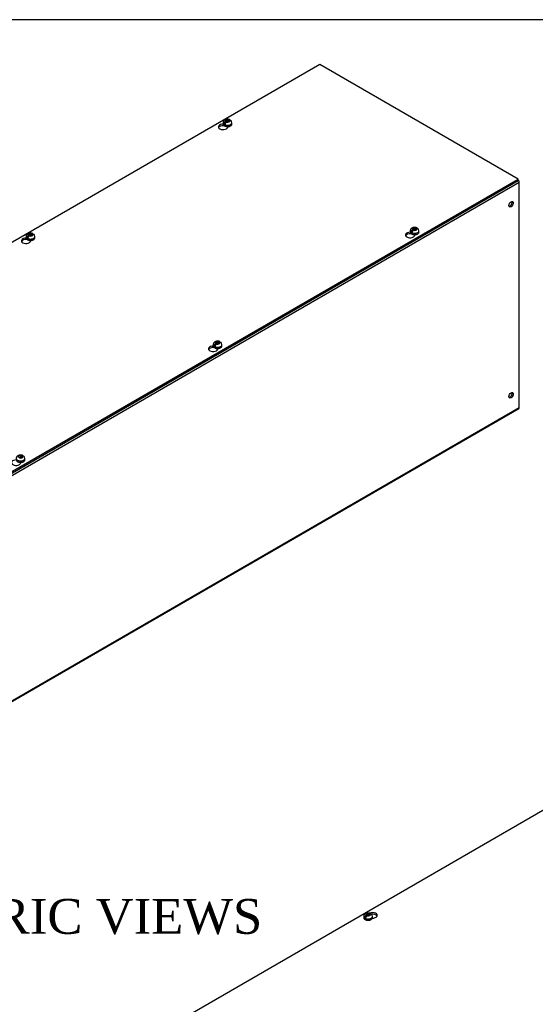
# Model space of a CAD drawing. Header units: inches. Extents: x 1 to 240, y -1 to 159.
# Tile 6 of 7: x 193 to 215, y 117 to 159. Entities that reach past the tile are written whole.
import ezdxf
from ezdxf.enums import TextEntityAlignment as Align

# ---------------------------------------------------------------- set-up
doc = ezdxf.new("R2010")
doc.units = ezdxf.units.IN
doc.header["$MEASUREMENT"] = 0
for name, color, linetype in [('COM56311-3', 7, 'Continuous'), ('COM56359-3', 7, 'Continuous'), ('Default', 7, 'Continuous'), ('SCS19515', 7, 'Continuous')]:
    doc.layers.add(name, color=color, linetype=linetype)
doc.styles.add('SEACAD_Times_New_Roman', font='times.ttf')

# ---------------------------------------------------------------- blocks, each defined once
blk = doc.blocks.new('SE5')
at = {"layer": 'COM56311-3', "color": 7, "linetype": 'Continuous'}
for p, q in [((214.345, 152.194), (180.404, 132.598)), ((214.345, 142.514), (214.345, 152.194)), ((180.382, 122.868), (214.323, 142.464)), ((180.404, 122.918), (214.345, 142.514))]:
    blk.add_line(p, q, dxfattribs=at)
for centre, major_axis, start_param, end_param in [((214.269, 152.238), (0.054, -0.0935), 0.785398, 1.92132), ((213.941, 151.291), (0.066, 0.115), 3.534412, 5.890366), ((213.941, 143.067), (0.066, 0.115), 3.534412, 5.890366), ((214.269, 142.558), (-0.054, 0.0935), 3.141593, 3.926991)]:
    blk.add_ellipse(centre, major_axis=major_axis, ratio=0.57735, start_param=start_param, end_param=end_param, dxfattribs=at)
for centre in [(213.992, 151.262), (213.992, 143.038)]:
    blk.add_ellipse(centre, major_axis=(0.066, 0.115), ratio=0.57735, dxfattribs=at)
at = {"layer": 'COM56359-3', "color": 7, "linetype": 'Continuous'}
for p, q in [((205.758, 157.278), (171.861, 137.708)), ((214.301, 152.346), (205.758, 157.278)), ((201.613, 154.643), (201.613, 154.669)), ((201.613, 154.643), (201.628, 154.651)), ((201.79, 154.576), (201.79, 154.604)), ((180.404, 132.775), (214.301, 152.346)), ((180.404, 132.712), (214.301, 152.282)), ((214.301, 152.282), (214.301, 152.346)), ((209.67, 149.991), (209.67, 150.018)), ((193.128, 149.744), (193.128, 149.77)), ((193.128, 149.744), (193.143, 149.753)), ((193.305, 149.677), (193.305, 149.705)), ((209.67, 149.991), (209.685, 150)), ((209.847, 149.924), (209.847, 149.953)), ((201.185, 145.092), (201.185, 145.119)), ((201.185, 145.092), (201.2, 145.101)), ((201.361, 145.025), (201.361, 145.054)), ((192.876, 140.126), (192.876, 140.155))]:
    blk.add_line(p, q, dxfattribs=at)
for centre, major_axis, start_param, end_param in [((201.588, 154.59), (0.203, 0), 1.537047, 6.405229), ((201.588, 154.526), (-0.203, 0), 4.590345, 6.008059), ((209.645, 149.938), (0.203, 0), 1.537047, 6.405229), ((193.103, 149.691), (0.203, 0), 1.537047, 6.405229), ((193.103, 149.627), (-0.203, 0), 4.590345, 6.008059), ((209.645, 149.875), (-0.203, 0), 4.590345, 6.008059), ((201.16, 145.039), (0.203, 0), 1.537047, 6.405229), ((201.16, 144.976), (-0.203, 0), 4.590345, 6.008059), ((192.675, 140.14), (0.203, 0), 1.537047, 6.405229)]:
    blk.add_ellipse(centre, major_axis=major_axis, ratio=0.57735, start_param=start_param, end_param=end_param, dxfattribs=at)
at = {"layer": 'SCS19515', "color": 7, "linetype": 'Continuous'}
for p, q in [((201.593, 154.77), (201.593, 154.721)), ((201.701, 154.761), (201.63, 154.72)), ((201.725, 154.836), (201.694, 154.818)), ((201.725, 154.876), (201.794, 154.876)), ((201.725, 154.836), (201.725, 154.876)), ((201.725, 154.836), (201.725, 154.785)), ((201.725, 154.815), (201.794, 154.815)), ((201.736, 154.794), (201.767, 154.812)), ((201.837, 154.812), (201.767, 154.812)), ((201.825, 154.894), (201.794, 154.876)), ((201.794, 154.815), (201.794, 154.876)), ((201.837, 154.84), (201.794, 154.815)), ((201.837, 154.852), (201.868, 154.87)), ((201.837, 154.852), (201.837, 154.812)), ((201.968, 154.721), (201.968, 154.77)), ((209.65, 150.119), (209.65, 150.07)), ((209.758, 150.11), (209.686, 150.068)), ((209.782, 150.185), (209.751, 150.167)), ((209.782, 150.225), (209.851, 150.225)), ((209.782, 150.185), (209.782, 150.225)), ((209.782, 150.185), (209.782, 150.134)), ((209.782, 150.163), (209.851, 150.163)), ((209.793, 150.142), (209.824, 150.16)), ((209.894, 150.16), (209.824, 150.16)), ((209.882, 150.242), (209.851, 150.225)), ((209.851, 150.163), (209.851, 150.225)), ((209.894, 150.188), (209.851, 150.163)), ((209.894, 150.2), (209.924, 150.218)), ((209.894, 150.2), (209.894, 150.16)), ((210.025, 150.07), (210.025, 150.119)), ((193.108, 149.871), (193.108, 149.822)), ((193.216, 149.862), (193.144, 149.821)), ((193.239, 149.937), (193.209, 149.919)), ((193.239, 149.977), (193.309, 149.977)), ((193.239, 149.937), (193.239, 149.977)), ((193.239, 149.937), (193.239, 149.886)), ((193.239, 149.916), (193.309, 149.916)), ((193.251, 149.895), (193.282, 149.913)), ((193.351, 149.913), (193.282, 149.913)), ((193.34, 149.995), (193.309, 149.977)), ((193.309, 149.916), (193.309, 149.977)), ((193.351, 149.941), (193.309, 149.916)), ((193.351, 149.953), (193.382, 149.971)), ((193.351, 149.953), (193.351, 149.913)), ((193.483, 149.822), (193.483, 149.871)), ((201.165, 145.22), (201.165, 145.171)), ((201.272, 145.211), (201.201, 145.169)), ((201.296, 145.286), (201.265, 145.268)), ((201.296, 145.326), (201.366, 145.326)), ((201.296, 145.286), (201.296, 145.326)), ((201.296, 145.286), (201.296, 145.235)), ((201.296, 145.264), (201.366, 145.264)), ((201.308, 145.243), (201.339, 145.261)), ((201.408, 145.261), (201.339, 145.261)), ((201.397, 145.343), (201.366, 145.326)), ((201.366, 145.264), (201.366, 145.326)), ((201.408, 145.289), (201.366, 145.264)), ((201.408, 145.301), (201.439, 145.319)), ((201.408, 145.301), (201.408, 145.261)), ((201.54, 145.171), (201.54, 145.22)), ((192.811, 140.427), (192.881, 140.427)), ((192.811, 140.365), (192.881, 140.365)), ((192.823, 140.344), (192.853, 140.362)), ((192.923, 140.362), (192.853, 140.362)), ((192.911, 140.444), (192.881, 140.427)), ((192.881, 140.365), (192.881, 140.427)), ((192.923, 140.39), (192.881, 140.365)), ((192.923, 140.402), (192.954, 140.42)), ((192.923, 140.402), (192.923, 140.362)), ((193.054, 140.272), (193.054, 140.321))]:
    blk.add_line(p, q, dxfattribs=at)
for centre, radius, start, end in [((201.771, 154.697), 0.144, 122.6431, 170.9725), ((201.814, 154.673), 0.144, 122.6435, 170.9722), ((201.84, 154.77), 0.127, 0.361, 52.3843), ((209.828, 150.046), 0.144, 122.6431, 170.9725), ((209.871, 150.021), 0.144, 122.6435, 170.9722), ((209.897, 150.119), 0.127, 0.361, 52.3843), ((193.286, 149.798), 0.144, 122.6431, 170.9725), ((193.329, 149.774), 0.144, 122.6435, 170.9722), ((193.355, 149.871), 0.127, 0.361, 52.3843), ((201.343, 145.147), 0.144, 122.6431, 170.9725), ((201.385, 145.122), 0.144, 122.6435, 170.9722), ((201.412, 145.22), 0.127, 0.361, 52.3843), ((192.927, 140.321), 0.127, 0.361, 52.3843)]:
    blk.add_arc(centre, radius, start, end, dxfattribs=at)
for centre, major_axis, start_param, end_param in [((201.781, 154.77), (0.187, 0), 3.141079, 6.283185), ((201.781, 154.721), (-0.188, 0), 0, 3.141593), ((201.781, 154.783), (-0.186, 0), 0.623612, 0.947184), ((201.781, 154.844), (0.0975, 0), 1.098165, 3.614224), ((201.781, 154.844), (-0.0975, 0), 1.098165, 3.614224), ((201.781, 154.77), (0.187, 0), 0, 0.002282), ((193.295, 149.945), (0.0975, 0), 1.098165, 3.614224), ((209.838, 150.119), (0.187, 0), 3.141079, 6.283185), ((209.838, 150.07), (-0.188, 0), 0, 3.141593), ((209.838, 150.131), (-0.186, 0), 0.623612, 0.947184), ((209.838, 150.192), (0.0975, 0), 1.098165, 3.614224), ((209.838, 150.192), (-0.0975, 0), 1.098165, 3.614224), ((209.838, 150.119), (0.187, 0), 0, 0.002282), ((193.295, 149.871), (0.188, 0), 3.141079, 6.283185), ((193.295, 149.822), (-0.188, 0), 0, 3.141593), ((193.295, 149.884), (-0.186, 0), 0.623612, 0.947184), ((193.295, 149.945), (-0.0975, 0), 1.098165, 3.614224), ((193.295, 149.871), (0.188, 0), 0, 0.002282), ((201.352, 145.293), (0.0975, 0), 1.098165, 3.614224), ((201.352, 145.22), (0.187, 0), 3.141079, 6.283185), ((201.352, 145.171), (-0.188, 0), 0, 3.141593), ((201.352, 145.232), (-0.186, 0), 0.623612, 0.947184), ((201.352, 145.293), (-0.0975, 0), 1.098165, 3.614224), ((201.352, 145.22), (0.187, 0), 0, 0.002282), ((192.867, 140.321), (0.187, 0), 3.141079, 6.283185), ((192.867, 140.272), (-0.187, 0), 0, 3.141593), ((192.867, 140.394), (0.0975, 0), 1.098165, 3.614224), ((192.867, 140.394), (-0.0975, 0), 1.098165, 3.614224), ((192.867, 140.321), (0.187, 0), 0, 0.002282)]:
    blk.add_ellipse(centre, major_axis=major_axis, ratio=0.57735, start_param=start_param, end_param=end_param, dxfattribs=at)
for points, knots in [([(201.867, 154.9), (201.862, 154.903), (201.844, 154.91), (201.806, 154.917), (201.757, 154.917), (201.708, 154.908), (201.665, 154.889), (201.631, 154.863), (201.608, 154.832), (201.595, 154.8), (201.594, 154.78), (201.594, 154.771)], [0, 0, 0, 0, 0.045765, 0.175521, 0.307527, 0.442956, 0.585032, 0.704905, 0.817036, 0.925894, 1, 1, 1, 1]), ([(201.595, 154.723), (201.594, 154.718), (201.593, 154.703), (201.604, 154.678), (201.626, 154.652), (201.657, 154.63), (201.697, 154.613), (201.744, 154.604), (201.793, 154.602), (201.841, 154.607), (201.885, 154.62), (201.923, 154.641), (201.95, 154.667), (201.966, 154.695), (201.967, 154.713), (201.967, 154.722)], [0, 0, 0, 0, 0.036751, 0.112582, 0.188872, 0.269492, 0.353379, 0.437734, 0.52187, 0.606105, 0.690825, 0.776546, 0.863531, 0.938205, 1, 1, 1, 1]), ([(201.89, 154.87), (201.889, 154.874), (201.888, 154.878), (201.885, 154.884), (201.884, 154.887), (201.88, 154.893), (201.878, 154.895), (201.873, 154.899), (201.87, 154.9), (201.864, 154.902), (201.861, 154.903), (201.854, 154.903), (201.851, 154.903), (201.844, 154.902), (201.84, 154.901), (201.833, 154.898), (201.829, 154.896), (201.825, 154.894)], [0, 0, 0, 0, 0.125, 0.125, 0.25, 0.25, 0.375, 0.375, 0.5, 0.5, 0.625, 0.625, 0.75, 0.75, 0.875, 0.875, 1, 1, 1, 1]), ([(201.868, 154.87), (201.871, 154.872), (201.875, 154.874), (201.883, 154.876), (201.886, 154.877), (201.893, 154.879), (201.897, 154.879), (201.903, 154.878), (201.907, 154.878), (201.912, 154.876), (201.915, 154.874), (201.918, 154.872), (201.918, 154.872), (201.919, 154.872)], [0, 0, 0, 0, 0.125, 0.125, 0.25, 0.25, 0.375, 0.375, 0.5, 0.5, 0.625, 0.625, 0.6402307, 0.6402307, 0.6402307, 0.6402307]), ([(193.382, 150.001), (193.376, 150.004), (193.359, 150.011), (193.32, 150.018), (193.272, 150.018), (193.223, 150.009), (193.18, 149.99), (193.146, 149.964), (193.123, 149.933), (193.109, 149.901), (193.109, 149.881), (193.109, 149.872)], [0, 0, 0, 0, 0.045765, 0.175521, 0.307527, 0.442956, 0.585032, 0.704905, 0.817036, 0.925894, 1, 1, 1, 1]), ([(209.924, 150.249), (209.918, 150.251), (209.901, 150.259), (209.862, 150.265), (209.814, 150.266), (209.765, 150.256), (209.722, 150.238), (209.688, 150.212), (209.665, 150.181), (209.651, 150.148), (209.651, 150.128), (209.651, 150.119)], [0, 0, 0, 0, 0.045765, 0.175521, 0.307527, 0.442956, 0.585032, 0.704905, 0.817036, 0.925894, 1, 1, 1, 1]), ([(209.652, 150.072), (209.651, 150.066), (209.65, 150.052), (209.661, 150.026), (209.682, 150), (209.714, 149.978), (209.754, 149.962), (209.801, 149.952), (209.849, 149.95), (209.897, 149.956), (209.942, 149.969), (209.98, 149.989), (210.007, 150.015), (210.023, 150.044), (210.024, 150.061), (210.024, 150.071)], [0, 0, 0, 0, 0.036751, 0.112582, 0.188872, 0.269492, 0.353379, 0.437734, 0.52187, 0.606105, 0.690825, 0.776546, 0.863531, 0.938205, 1, 1, 1, 1]), ([(209.946, 150.218), (209.946, 150.222), (209.945, 150.226), (209.942, 150.233), (209.94, 150.236), (209.937, 150.241), (209.934, 150.243), (209.93, 150.247), (209.927, 150.249), (209.921, 150.251), (209.918, 150.251), (209.911, 150.252), (209.908, 150.252), (209.901, 150.25), (209.897, 150.249), (209.889, 150.246), (209.886, 150.245), (209.882, 150.242)], [0, 0, 0, 0, 0.125, 0.125, 0.25, 0.25, 0.375, 0.375, 0.5, 0.5, 0.625, 0.625, 0.75, 0.75, 0.875, 0.875, 1, 1, 1, 1]), ([(209.924, 150.218), (209.928, 150.22), (209.932, 150.222), (209.939, 150.225), (209.943, 150.226), (209.95, 150.227), (209.954, 150.227), (209.96, 150.227), (209.963, 150.226), (209.969, 150.224), (209.972, 150.223), (209.975, 150.221), (209.975, 150.22), (209.975, 150.22)], [0, 0, 0, 0, 0.125, 0.125, 0.25, 0.25, 0.375, 0.375, 0.5, 0.5, 0.625, 0.625, 0.6402307, 0.6402307, 0.6402307, 0.6402307]), ([(193.11, 149.824), (193.109, 149.819), (193.108, 149.804), (193.119, 149.779), (193.14, 149.753), (193.172, 149.731), (193.212, 149.714), (193.258, 149.705), (193.307, 149.703), (193.355, 149.708), (193.4, 149.722), (193.438, 149.742), (193.465, 149.768), (193.481, 149.796), (193.482, 149.814), (193.482, 149.823)], [0, 0, 0, 0, 0.036751, 0.112582, 0.188872, 0.269492, 0.353379, 0.437734, 0.52187, 0.606105, 0.690825, 0.776546, 0.863531, 0.938205, 1, 1, 1, 1]), ([(193.404, 149.971), (193.404, 149.975), (193.403, 149.979), (193.4, 149.985), (193.398, 149.988), (193.395, 149.994), (193.392, 149.996), (193.387, 150), (193.385, 150.001), (193.379, 150.003), (193.376, 150.004), (193.369, 150.004), (193.366, 150.004), (193.359, 150.003), (193.355, 150.002), (193.347, 149.999), (193.344, 149.997), (193.34, 149.995)], [0, 0, 0, 0, 0.125, 0.125, 0.25, 0.25, 0.375, 0.375, 0.5, 0.5, 0.625, 0.625, 0.75, 0.75, 0.875, 0.875, 1, 1, 1, 1]), ([(193.382, 149.971), (193.386, 149.973), (193.39, 149.975), (193.397, 149.977), (193.401, 149.978), (193.408, 149.98), (193.412, 149.98), (193.418, 149.98), (193.421, 149.979), (193.427, 149.977), (193.43, 149.975), (193.433, 149.973), (193.433, 149.973), (193.433, 149.973)], [0, 0, 0, 0, 0.125, 0.125, 0.25, 0.25, 0.375, 0.375, 0.5, 0.5, 0.625, 0.625, 0.6402307, 0.6402307, 0.6402307, 0.6402307]), ([(201.438, 145.35), (201.433, 145.352), (201.415, 145.36), (201.377, 145.366), (201.329, 145.367), (201.28, 145.357), (201.237, 145.339), (201.203, 145.313), (201.179, 145.282), (201.166, 145.249), (201.166, 145.229), (201.166, 145.22)], [0, 0, 0, 0, 0.045765, 0.175521, 0.307527, 0.442956, 0.585032, 0.704905, 0.817036, 0.925894, 1, 1, 1, 1]), ([(201.461, 145.319), (201.46, 145.323), (201.459, 145.327), (201.457, 145.334), (201.455, 145.337), (201.451, 145.342), (201.449, 145.344), (201.444, 145.348), (201.442, 145.35), (201.436, 145.352), (201.432, 145.352), (201.426, 145.353), (201.422, 145.353), (201.415, 145.351), (201.412, 145.35), (201.404, 145.347), (201.4, 145.346), (201.397, 145.343)], [0, 0, 0, 0, 0.125, 0.125, 0.25, 0.25, 0.375, 0.375, 0.5, 0.5, 0.625, 0.625, 0.75, 0.75, 0.875, 0.875, 1, 1, 1, 1]), ([(201.166, 145.173), (201.166, 145.167), (201.165, 145.153), (201.176, 145.127), (201.197, 145.101), (201.229, 145.079), (201.269, 145.063), (201.315, 145.053), (201.364, 145.051), (201.412, 145.057), (201.457, 145.07), (201.495, 145.09), (201.522, 145.116), (201.538, 145.145), (201.538, 145.162), (201.539, 145.172)], [0, 0, 0, 0, 0.036751, 0.112582, 0.188872, 0.269492, 0.353379, 0.437734, 0.52187, 0.606105, 0.690825, 0.776546, 0.863531, 0.938205, 1, 1, 1, 1]), ([(201.439, 145.319), (201.443, 145.321), (201.447, 145.323), (201.454, 145.326), (201.458, 145.327), (201.465, 145.328), (201.468, 145.328), (201.475, 145.328), (201.478, 145.327), (201.484, 145.325), (201.487, 145.324), (201.489, 145.322), (201.49, 145.321), (201.49, 145.321)], [0, 0, 0, 0, 0.125, 0.125, 0.25, 0.25, 0.375, 0.375, 0.5, 0.5, 0.625, 0.625, 0.6402307, 0.6402307, 0.6402307, 0.6402307]), ([(192.681, 140.274), (192.681, 140.268), (192.679, 140.254), (192.69, 140.228), (192.712, 140.202), (192.743, 140.18), (192.784, 140.164), (192.83, 140.154), (192.879, 140.152), (192.927, 140.158), (192.971, 140.171), (193.009, 140.191), (193.036, 140.217), (193.052, 140.246), (193.053, 140.263), (193.053, 140.273)], [0, 0, 0, 0, 0.036751, 0.112582, 0.188872, 0.269492, 0.353379, 0.437734, 0.52187, 0.606105, 0.690825, 0.776546, 0.863531, 0.938205, 1, 1, 1, 1]), ([(192.953, 140.451), (192.948, 140.453), (192.93, 140.461), (192.892, 140.467), (192.843, 140.468), (192.794, 140.458), (192.751, 140.44), (192.717, 140.414), (192.694, 140.383), (192.681, 140.35), (192.681, 140.33), (192.681, 140.321)], [0, 0, 0, 0, 0.045765, 0.175521, 0.307527, 0.442956, 0.585032, 0.704905, 0.817036, 0.925894, 1, 1, 1, 1]), ([(192.976, 140.42), (192.975, 140.424), (192.974, 140.428), (192.971, 140.435), (192.97, 140.438), (192.966, 140.443), (192.964, 140.445), (192.959, 140.449), (192.956, 140.451), (192.95, 140.453), (192.947, 140.453), (192.941, 140.454), (192.937, 140.454), (192.93, 140.452), (192.926, 140.451), (192.919, 140.449), (192.915, 140.447), (192.911, 140.444)], [0, 0, 0, 0, 0.125, 0.125, 0.25, 0.25, 0.375, 0.375, 0.5, 0.5, 0.625, 0.625, 0.75, 0.75, 0.875, 0.875, 1, 1, 1, 1]), ([(192.954, 140.42), (192.958, 140.422), (192.961, 140.424), (192.969, 140.427), (192.972, 140.428), (192.98, 140.429), (192.983, 140.429), (192.99, 140.429), (192.993, 140.428), (192.999, 140.426), (193.001, 140.425), (193.004, 140.423), (193.004, 140.422), (193.005, 140.422)], [0, 0, 0, 0, 0.125, 0.125, 0.25, 0.25, 0.375, 0.375, 0.5, 0.5, 0.625, 0.625, 0.6402307, 0.6402307, 0.6402307, 0.6402307])]:
    blk.add_open_spline(points, degree=3, knots=knots, dxfattribs=at)
blk = doc.blocks.new('SE7')
at = {"layer": 'COM56359-3', "color": 7, "linetype": 'Continuous'}
blk.add_line((228.782, 132.92), (194.885, 113.349), dxfattribs=at)
for centre, major_axis, start_param, end_param in [((208.027, 120.656), (-0.203, 0), 1.52323, 5.349832), ((208.027, 120.592), (0.203, 0), 0.275127, 1.795245)]:
    blk.add_ellipse(centre, major_axis=major_axis, ratio=0.57735, start_param=start_param, end_param=end_param, dxfattribs=at)
at = {"layer": 'SCS19515', "color": 7, "linetype": 'Continuous'}
for p, q in [((207.647, 120.614), (207.647, 120.565)), ((207.754, 120.605), (207.683, 120.564)), ((207.778, 120.68), (207.747, 120.662)), ((207.778, 120.72), (207.848, 120.72)), ((207.778, 120.68), (207.778, 120.72)), ((207.778, 120.68), (207.778, 120.629)), ((207.778, 120.659), (207.848, 120.659)), ((207.79, 120.637), (207.821, 120.655)), ((207.89, 120.655), (207.821, 120.655)), ((207.879, 120.738), (207.848, 120.72)), ((207.848, 120.659), (207.848, 120.72)), ((207.89, 120.683), (207.848, 120.659)), ((207.89, 120.695), (207.921, 120.713)), ((207.89, 120.695), (207.89, 120.655)), ((208.022, 120.565), (208.022, 120.614))]:
    blk.add_line(p, q, dxfattribs=at)
for centre, radius, start, end in [((207.783, 120.611), 0.136, 117.5739, 178.9126), ((207.825, 120.541), 0.144, 122.6431, 170.9725), ((207.833, 120.523), 0.238, 68.5038, 118.438), ((207.867, 120.517), 0.144, 122.6435, 170.9722), ((207.898, 120.617), 0.122, 358.6147, 53.0679)]:
    blk.add_arc(centre, radius, start, end, dxfattribs=at)
for centre, major_axis, start_param, end_param in [((207.834, 120.614), (-0.187, 0), 0.002282, 3.141079), ((207.834, 120.565), (0.187, 0), 3.141593, 6.283185), ((207.834, 120.626), (-0.186, 0), 0.623612, 0.947184), ((207.834, 120.688), (0.0975, 0), 1.098165, 3.614224), ((207.834, 120.688), (-0.0975, 0), 1.098165, 3.614224)]:
    blk.add_ellipse(centre, major_axis=major_axis, ratio=0.57735, start_param=start_param, end_param=end_param, dxfattribs=at)
for points, knots in [([(207.648, 120.564), (207.648, 120.561), (207.646, 120.549), (207.655, 120.525), (207.675, 120.499), (207.705, 120.476), (207.745, 120.459), (207.79, 120.448), (207.839, 120.445), (207.887, 120.45), (207.93, 120.461), (207.951, 120.472), (207.962, 120.477)], [0, 0, 0, 0, 0.025112, 0.128246, 0.23115, 0.339557, 0.452913, 0.567342, 0.681464, 0.795633, 0.910383, 1, 1, 1, 1]), ([(207.943, 120.714), (207.942, 120.718), (207.941, 120.721), (207.939, 120.728), (207.937, 120.731), (207.933, 120.736), (207.931, 120.739), (207.926, 120.742), (207.923, 120.744), (207.918, 120.746), (207.914, 120.747), (207.908, 120.747), (207.904, 120.747), (207.897, 120.746), (207.894, 120.745), (207.886, 120.742), (207.882, 120.74), (207.879, 120.738)], [0, 0, 0, 0, 0.125, 0.125, 0.25, 0.25, 0.375, 0.375, 0.5, 0.5, 0.625, 0.625, 0.75, 0.75, 0.875, 0.875, 1, 1, 1, 1]), ([(207.921, 120.713), (207.925, 120.715), (207.929, 120.717), (207.936, 120.72), (207.94, 120.721), (207.947, 120.722), (207.95, 120.723), (207.957, 120.722), (207.96, 120.722), (207.966, 120.719), (207.969, 120.718), (207.971, 120.716), (207.972, 120.716), (207.972, 120.715)], [0, 0, 0, 0, 0.125, 0.125, 0.25, 0.25, 0.375, 0.375, 0.5, 0.5, 0.625, 0.625, 0.6405416, 0.6405416, 0.6405416, 0.6405416]), ([(207.962, 120.477), (207.968, 120.481), (207.985, 120.492), (208.007, 120.515), (208.02, 120.541), (208.02, 120.557), (208.02, 120.563)], [0, 0, 0, 0, 0.183141, 0.530925, 0.828588, 1, 1, 1, 1])]:
    blk.add_open_spline(points, degree=3, knots=knots, dxfattribs=at)
blk = doc.blocks.new('BORDER')
at = {"layer": 'Default', "color": 7, "linetype": 'Continuous'}
blk.add_line((0, 27.86), (-41.86, 27.86), dxfattribs=at)

msp = doc.modelspace()

# ---------------------------------------------------------------- block references
at = {"layer": 'Default', "color": 7, "xscale": 5.7, "yscale": 5.7, "zscale": 5.7}
msp.add_blockref('BORDER', (239.562, 0.401), dxfattribs=at)
at = {"layer": 'Default'}
for name in ['SE5', 'SE7']:
    msp.add_blockref(name, (0, 0), dxfattribs=at)

# ---------------------------------------------------------------- texts
at = {"layer": 'Default', "color": 7, "linetype": 'Continuous', "style": 'SEACAD_Times_New_Roman'}
msp.add_text('ISOMETRIC VIEWS', height=1.5, dxfattribs=at).set_placement((183.324, 121.363), align=Align.TOP_LEFT)

doc.saveas('drawing.dxf')
